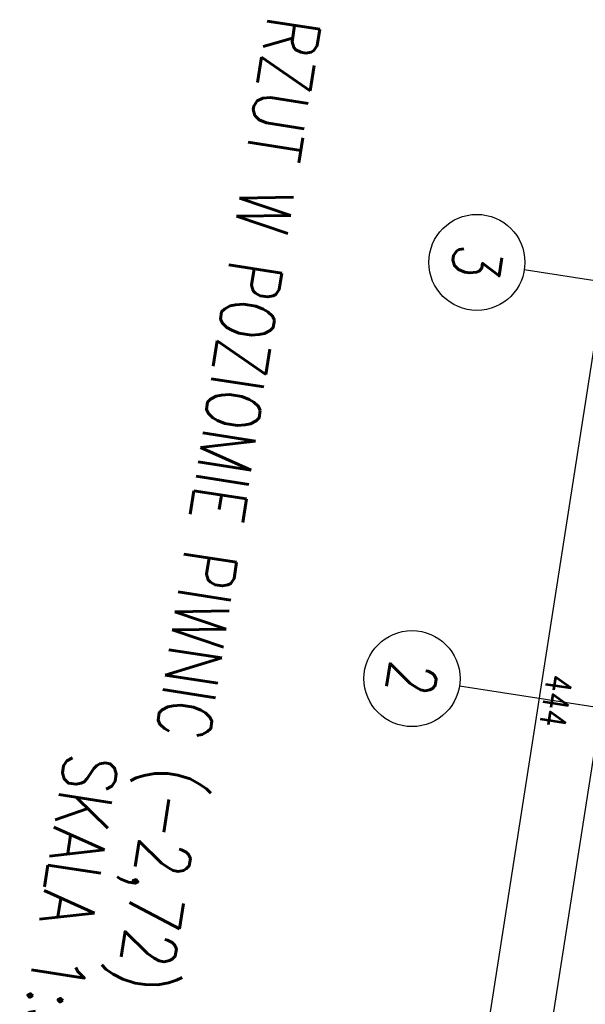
# Model space of a CAD drawing. Extents: x -38969 to 27108, y -24488 to 212598.
# Tile 3 of 256: x -5581 to -5316, y -23599 to -23137. Entities that reach past the tile are written whole.
import ezdxf

# ---------------------------------------------------------------- set-up
doc = ezdxf.new("R2010")
doc.units = 0
doc.header["$LTSCALE"] = 100
doc.header["$MEASUREMENT"] = 0
doc.linetypes.add('DASHDOT', pattern=[1, 0.5, -0.25, 0, -0.25])
doc.layers.get('0').update_dxf_attribs({"linetype": 'CONTINUOUS'})
doc.layers.get('DEFPOINTS').update_dxf_attribs({"linetype": 'CONTINUOUS'})
for name, color, linetype in [('K_1-DIM50', 6, 'CONTINUOUS'), ('K_1-osie', 6, 'CONTINUOUS'), ('K_1-TXT', 123, 'CONTINUOUS')]:
    doc.layers.add(name, color=color, linetype=linetype)
doc.styles.add('ROMANS', font='ROMANS.shx', dxfattribs={"width": 0.8})
doc.dimstyles.new('DIM 50', dxfattribs={"dimscale": 10, "dimtxt": 1.2, "dimasz": 0.5, "dimexe": 0, "dimexo": 0, "dimgap": 0.2, "dimtad": 1, "dimdec": 4, "dimrnd": 0.5, "dimdsep": 46, "dimtxsty": 'ROMANS', "dimblk1": 'TICK1', "dimblk2": 'TICK1', "dimsah": 1, "dimcen": 0, "dimse1": 1, "dimse2": 1, "dimclrd": 6, "dimclre": 6, "dimclrt": 123, "dimadec": 0, "dimazin": 0, "dimtfac": 1, "dimtdec": 4, "dimtmove": 1, "dimatfit": 2, "dimfxl": 1, "dimtolj": 1, "dimarcsym": 0})

# ---------------------------------------------------------------- blocks, each defined once
blk = doc.blocks.new('TICK1')
at = {"color": 0}
for p, q in [((-1, -1), (1, 1)), ((0, -1), (0, 1)), ((0, 0), (-1, 0))]:
    blk.add_line(p, q, dxfattribs=at)
blk = doc.blocks.new('*D320')
at = {"layer": 'DEFPOINTS', "color": 0}
for p in [(-5274.42, -23240.81), (-5068.4, -23272.9), (-5126.45, -23645.54)]:
    blk.add_point(p, dxfattribs=at)
at = {"layer": 'K_1-DIM50', "color": 6, "lineweight": -2, "transparency": 16777216}
blk.add_line((-5331.71, -23608.5), (-5275.19, -23245.75), dxfattribs=at)
at = {"layer": 'K_1-DIM50', "color": 6, "lineweight": -2, "transparency": 16777216, "xscale": 5, "yscale": 5, "zscale": 5}
for p, rotation in [((-5274.42, -23240.81), 81.14470898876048), ((-5332.48, -23613.44), 261.1447089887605)]:
    blk.add_blockref('TICK1', p, dxfattribs=dict(at, rotation=rotation))
at = {"layer": 'K_1-DIM50', "color": 123, "transparency": 16777216, "insert": (-5295.55, -23428.36), "char_height": 12, "attachment_point": 5, "rotation": 261.1447, "style": 'ROMANS'}
blk.add_mtext('\\A1;377', dxfattribs=at)
blk = doc.blocks.new('*D321')
at = {"layer": 'DEFPOINTS', "color": 0}
for p in [(-5303.4, -23236.29), (-5068.4, -23272.9), (-5136.75, -23711.61)]:
    blk.add_point(p, dxfattribs=at)
at = {"layer": 'K_1-DIM50', "color": 6, "lineweight": -2, "transparency": 16777216}
blk.add_line((-5370.98, -23670.06), (-5304.17, -23241.23), dxfattribs=at)
at = {"layer": 'K_1-DIM50', "color": 6, "lineweight": -2, "transparency": 16777216, "xscale": 5, "yscale": 5, "zscale": 5}
for p, rotation in [((-5303.4, -23236.29), 81.14470898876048), ((-5371.75, -23675), 261.1447089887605)]:
    blk.add_blockref('TICK1', p, dxfattribs=dict(at, rotation=rotation))
at = {"layer": 'K_1-DIM50', "color": 123, "transparency": 16777216, "insert": (-5329.67, -23456.88), "char_height": 12, "attachment_point": 5, "rotation": 261.1447, "style": 'ROMANS'}
blk.add_mtext('\\A1;444', dxfattribs=at)

msp = doc.modelspace()

# ---------------------------------------------------------------- linework, layer by layer
at = {"layer": 'K_1-osie', "linetype": 'DASHDOT', "ltscale": 50}
for p, q in [((-4726.43449, -23350.97543), (-5344.60942, -23254.66596)), ((-4756.83752, -23546.12129), (-5375.01246, -23449.81182))]:
    msp.add_line(p, q, dxfattribs=at)
at = {"layer": 'K_1-osie'}
for centre in [(-5366.84123, -23251.20232), (-5397.24426, -23446.34818)]:
    msp.add_circle(centre, 22.5, dxfattribs=at)

# ---------------------------------------------------------------- texts
at = {"layer": 'K_1-osie', "color": 4, "char_height": 22.5, "attachment_point": 5, "rotation": 261.144709, "style": 'ROMANS'}
for s, insert in [('{\\C2;3}', (-5366.84123, -23251.20232)), ('{\\C2;2}', (-5397.24426, -23446.34818))]:
    msp.add_mtext(s, dxfattribs=dict(at, insert=insert))
at = {"layer": 'K_1-TXT', "color": 60, "style": 'ROMANS', "width": 0.8}
for s, p in [('RZUT W POZIOMIE PIWNIC (-2,72) ', (-5464.64722, -23134.6896)), ('SKALA 1:50', (-5559.47276, -23480.4035))]:
    msp.add_text(s, height=25, rotation=261.144709, dxfattribs=at).set_placement(p)

# ---------------------------------------------------------------- dimensions: what is measured, and where the dimension line sits
at = {"layer": 'K_1-DIM50'}
for base, p1, picture, middle in [((-5303.40161, -23236.29044), (-5136.7452, -23711.61111), '*D321', (-5329.67151, -23456.87578)), ((-5274.42171, -23240.8054), (-5126.45199, -23645.54278), '*D320', (-5295.54501, -23428.35657))]:
    dim = msp.add_linear_dim(base=base, p1=p1, p2=(-5068.3961, -23272.90347), angle=81.144709, dimstyle='DIM 50', dxfattribs=at)
    dim.commit()
    dim.dimension.update_dxf_attribs({"geometry": picture, "text_midpoint": middle})

doc.saveas('drawing.dxf')
